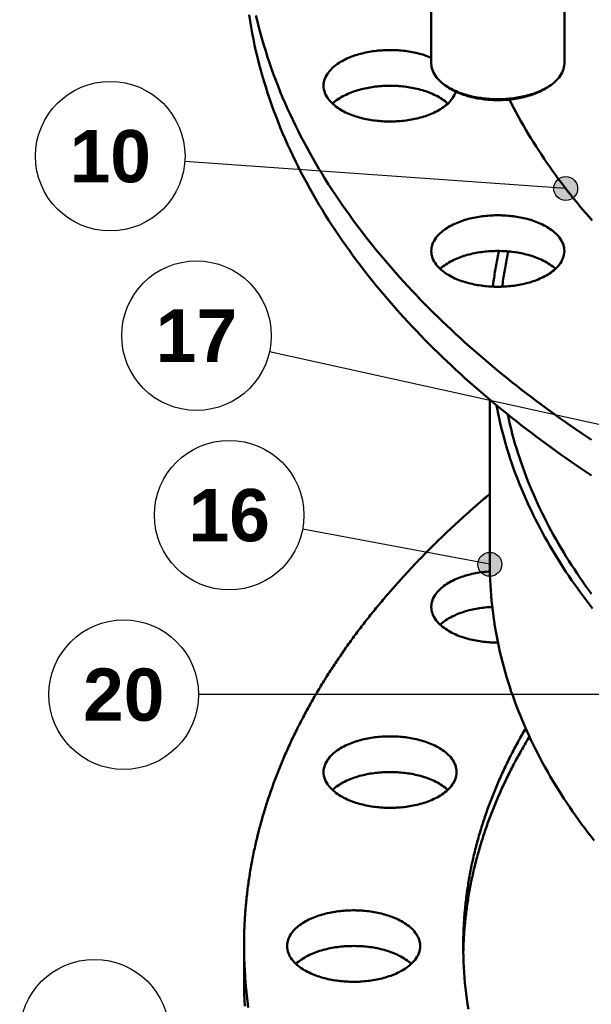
# Model space of a CAD drawing. Header units: millimetres. Extents: x 0 to 841, y 0 to 594.
# Tile 10 of 38: x 216 to 254, y 306 to 372. Entities that reach past the tile are written whole.
import ezdxf
from ezdxf.enums import TextEntityAlignment as Align

# ---------------------------------------------------------------- set-up
doc = ezdxf.new("R2010")
doc.units = ezdxf.units.MM
for name, color, linetype, lineweight in [('ACH', 7, 'CONTINUOUS', 13), ('COTA', 7, 'CONTINUOUS', 25), ('FINA', 7, 'CONTINUOUS', 25), ('TXT', 7, 'CONTINUOUS', 25), ('VIS', 7, 'CONTINUOUS', 50)]:
    doc.layers.add(name, color=color, linetype=linetype, lineweight=lineweight)
doc.styles.add('STDB', font='LiberationSans-Bold.ttf')

msp = doc.modelspace()

# ---------------------------------------------------------------- hatches: boundary and pattern name
at = {"layer": 'ACH'}
h = msp.add_hatch(color=7, dxfattribs=at)
h.dxf.hatch_style = 1
h.paths.add_polyline_path([(253.126, 360.508), (252.892, 361.074), (252.326, 361.308), (251.761, 361.074), (251.526, 360.508), (251.761, 359.942), (252.326, 359.708), (252.892, 359.942)])
h = msp.add_hatch(color=7, dxfattribs=at)
h.dxf.hatch_style = 1
h.paths.add_polyline_path([(248.053, 335.377), (247.819, 335.943), (247.253, 336.177), (246.687, 335.943), (246.453, 335.377), (246.687, 334.812), (247.253, 334.577), (247.819, 334.812)])

# ---------------------------------------------------------------- linework, layer by layer
at = {"layer": 'COTA'}
for p, q in [((252.326, 360.508), (226.86, 362.312)), ((304.571, 333.676), (232.52, 349.587)), ((247.253, 335.377), (234.741, 337.738)), ((335.5, 326.666), (227.773, 326.666))]:
    msp.add_line(p, q, dxfattribs=at)
for centre in [(252.326, 360.508), (247.253, 335.377)]:
    msp.add_circle(centre, 0.8, dxfattribs=at)
at = {"layer": 'FINA'}
for centre in [(221.872, 362.666), (227.638, 350.666), (229.828, 338.666), (222.773, 326.666), (220.818, 303.96)]:
    msp.add_circle(centre, 5, dxfattribs=at)
at = {"layer": 'VIS'}
for points in [[(243.338, 387.06), (243.338, 368.867)], [(252.236, 387.06), (252.236, 368.867)], [(231.156, 372.109), (231.219, 371.703), (231.288, 371.297), (231.363, 370.892), (231.443, 370.488), (231.528, 370.086), (231.618, 369.684), (231.714, 369.284), (231.814, 368.885), (231.92, 368.487), (232.03, 368.09), (232.146, 367.695), (232.267, 367.302), (232.392, 366.91), (232.522, 366.519), (232.657, 366.13), (232.797, 365.743), (232.941, 365.358), (233.09, 364.974), (233.243, 364.592), (233.401, 364.212), (233.563, 363.834), (233.729, 363.457), (233.9, 363.082), (234.075, 362.71), (234.254, 362.339), (234.437, 361.97), (234.623, 361.604), (234.814, 361.239), (235.009, 360.876), (235.207, 360.516), (235.41, 360.157), (235.615, 359.801), (235.825, 359.446), (236.038, 359.094), (236.254, 358.744), (236.474, 358.396), (236.697, 358.05), (236.924, 357.706), (237.153, 357.365), (237.386, 357.025), (237.622, 356.688), (237.861, 356.353), (238.103, 356.02), (238.348, 355.689), (238.596, 355.361), (238.847, 355.034), (239.1, 354.71), (239.356, 354.388), (239.615, 354.068), (239.877, 353.75), (240.141, 353.434), (240.407, 353.121), (240.677, 352.809), (240.948, 352.5), (241.222, 352.193), (241.498, 351.888), (241.777, 351.585), (242.058, 351.284), (242.341, 350.985), (242.626, 350.689), (242.914, 350.394), (243.203, 350.101), (243.495, 349.811), (243.789, 349.522), (244.084, 349.236), (244.382, 348.952), (244.681, 348.669), (244.983, 348.389), (245.286, 348.11), (245.591, 347.834), (245.898, 347.56), (246.206, 347.287), (246.516, 347.017), (246.828, 346.748), (247.142, 346.481), (247.457, 346.217), (247.774, 345.954), (248.092, 345.693), (248.412, 345.434), (248.733, 345.177), (249.056, 344.922), (249.381, 344.668), (249.706, 344.416), (250.033, 344.167), (250.362, 343.919), (250.692, 343.673), (251.023, 343.428), (251.356, 343.186), (251.689, 342.945), (252.024, 342.706), (252.361, 342.468), (252.698, 342.233), (253.037, 341.999), (253.377, 341.767), (253.718, 341.536), (254.06, 341.308)], [(231.618, 372.069), (231.714, 371.668), (231.814, 371.269), (231.92, 370.871), (232.03, 370.475), (232.146, 370.08), (232.267, 369.686), (232.392, 369.294), (232.522, 368.904), (232.657, 368.515), (232.797, 368.128), (232.941, 367.742), (233.09, 367.359), (233.243, 366.977), (233.401, 366.596), (233.563, 366.218), (233.729, 365.842), (233.9, 365.467), (234.075, 365.094), (234.254, 364.724), (234.437, 364.355), (234.623, 363.988), (234.814, 363.623), (235.009, 363.261), (235.207, 362.9), (235.41, 362.542), (235.615, 362.185), (235.825, 361.831), (236.038, 361.479), (236.254, 361.128), (236.474, 360.78), (236.697, 360.435), (236.924, 360.091), (237.153, 359.749), (237.386, 359.41), (237.622, 359.073), (237.861, 358.738), (238.103, 358.405), (238.348, 358.074), (238.596, 357.745), (238.847, 357.419), (239.1, 357.094), (239.356, 356.772), (239.615, 356.452), (239.877, 356.134), (240.141, 355.819), (240.407, 355.505), (240.677, 355.194), (240.948, 354.885), (241.222, 354.577), (241.498, 354.272), (241.777, 353.969), (242.058, 353.668), (242.341, 353.37), (242.626, 353.073), (242.914, 352.778), (243.203, 352.486), (243.495, 352.195), (243.789, 351.907), (244.084, 351.62), (244.382, 351.336), (244.681, 351.054), (244.983, 350.773), (245.286, 350.495), (245.591, 350.219), (245.898, 349.944), (246.206, 349.672), (246.516, 349.401), (246.828, 349.133), (247.142, 348.866), (247.457, 348.601), (247.774, 348.338), (248.092, 348.078), (248.412, 347.818), (248.733, 347.561), (249.056, 347.306), (249.381, 347.053), (249.706, 346.801), (250.033, 346.551), (250.362, 346.303), (250.692, 346.057), (251.023, 345.813), (251.356, 345.57), (251.689, 345.329), (252.024, 345.09), (252.361, 344.853), (252.698, 344.617), (253.037, 344.384), (253.377, 344.151), (253.718, 343.921), (254.06, 343.692)], [(236.137, 367.374), (236.143, 367.494), (236.16, 367.613), (236.187, 367.731), (236.225, 367.845), (236.272, 367.956), (236.327, 368.063), (236.389, 368.166), (236.458, 368.264), (236.533, 368.359), (236.613, 368.449), (236.698, 368.534), (236.786, 368.616), (236.878, 368.694), (236.973, 368.768), (237.071, 368.838), (237.171, 368.905), (237.274, 368.968), (237.378, 369.029), (237.484, 369.086), (237.591, 369.14), (237.7, 369.192), (237.81, 369.24), (237.921, 369.287), (238.034, 369.33), (238.147, 369.371), (238.261, 369.41), (238.376, 369.447), (238.491, 369.481), (238.607, 369.513), (238.724, 369.543), (238.841, 369.571), (238.958, 369.597), (239.076, 369.621), (239.195, 369.643), (239.314, 369.663), (239.433, 369.681), (239.552, 369.697), (239.672, 369.711), (239.791, 369.724), (239.911, 369.735), (240.031, 369.744), (240.152, 369.751), (240.272, 369.757), (240.392, 369.76), (240.513, 369.762), (240.633, 369.762), (240.753, 369.761), (240.874, 369.758), (240.994, 369.752), (241.114, 369.746), (241.235, 369.737), (241.355, 369.727), (241.474, 369.714), (241.594, 369.7), (241.713, 369.685), (241.832, 369.667), (241.951, 369.647), (242.07, 369.626), (242.188, 369.602), (242.306, 369.577), (242.423, 369.55), (242.54, 369.52), (242.656, 369.488), (242.771, 369.455), (242.886, 369.419), (243, 369.38), (243.114, 369.34), (243.226, 369.297), (243.338, 369.251)], [(243.338, 368.867), (243.344, 368.74), (243.363, 368.614), (243.393, 368.491), (243.435, 368.371), (243.486, 368.255), (243.547, 368.143), (243.616, 368.036), (243.691, 367.934), (243.773, 367.836), (243.86, 367.744), (243.952, 367.656), (244.048, 367.572), (244.147, 367.493), (244.25, 367.418), (244.355, 367.347)], [(251.218, 367.347), (251.324, 367.418), (251.426, 367.493), (251.526, 367.572), (251.622, 367.656), (251.713, 367.744), (251.8, 367.836), (251.882, 367.934), (251.958, 368.036), (252.026, 368.143), (252.087, 368.255), (252.139, 368.371), (252.18, 368.491), (252.211, 368.614), (252.229, 368.74), (252.236, 368.867)], [(243.732, 365.685), (243.625, 365.629), (243.515, 365.576), (243.405, 365.526), (243.293, 365.478), (243.18, 365.433), (243.066, 365.391), (242.951, 365.351), (242.836, 365.313), (242.72, 365.278), (242.603, 365.245), (242.485, 365.214), (242.367, 365.185), (242.249, 365.158), (242.13, 365.134), (242.011, 365.111), (241.891, 365.09), (241.771, 365.071), (241.651, 365.055), (241.53, 365.04), (241.409, 365.026), (241.288, 365.015), (241.167, 365.006), (241.046, 364.998), (240.925, 364.992), (240.803, 364.988), (240.682, 364.986), (240.56, 364.985), (240.439, 364.987), (240.317, 364.99), (240.196, 364.994), (240.075, 365.001), (239.953, 365.01), (239.832, 365.02), (239.712, 365.032), (239.591, 365.046), (239.47, 365.062), (239.35, 365.079), (239.23, 365.099), (239.111, 365.12), (238.992, 365.144), (238.873, 365.17), (238.755, 365.197), (238.637, 365.227), (238.519, 365.259), (238.403, 365.293), (238.287, 365.329), (238.172, 365.368), (238.057, 365.409), (237.944, 365.452), (237.832, 365.498), (237.72, 365.547), (237.61, 365.598), (237.502, 365.653), (237.394, 365.71), (237.289, 365.77), (237.186, 365.834), (237.084, 365.901), (236.985, 365.971), (236.889, 366.045), (236.796, 366.123), (236.706, 366.205), (236.62, 366.291), (236.539, 366.382), (236.463, 366.477), (236.393, 366.576), (236.33, 366.679), (236.274, 366.787), (236.226, 366.899), (236.188, 367.014), (236.16, 367.132), (236.143, 367.253), (236.137, 367.374)], [(236.731, 366.182), (236.822, 366.262), (236.916, 366.339), (237.012, 366.412), (237.112, 366.481), (237.214, 366.547), (237.318, 366.61), (237.423, 366.669), (237.531, 366.725), (237.639, 366.779), (237.75, 366.829), (237.861, 366.877), (237.973, 366.923), (238.087, 366.965), (238.201, 367.006), (238.316, 367.044), (238.432, 367.079), (238.549, 367.113), (238.666, 367.144), (238.784, 367.173), (238.902, 367.2), (239.02, 367.225), (239.139, 367.248), (239.259, 367.269), (239.379, 367.288), (239.499, 367.305), (239.619, 367.321), (239.739, 367.334), (239.86, 367.346), (239.981, 367.356), (240.102, 367.364), (240.223, 367.37), (240.344, 367.374), (240.465, 367.377), (240.586, 367.378), (240.708, 367.377), (240.829, 367.374), (240.95, 367.37), (241.071, 367.364), (241.192, 367.356), (241.313, 367.346), (241.434, 367.334), (241.554, 367.321), (241.674, 367.305), (241.794, 367.288), (241.914, 367.269), (242.033, 367.248), (242.152, 367.225), (242.271, 367.2), (242.389, 367.173), (242.507, 367.144), (242.624, 367.113), (242.741, 367.079), (242.857, 367.044), (242.972, 367.006), (243.086, 366.965), (243.199, 366.923), (243.312, 366.877), (243.423, 366.829), (243.533, 366.779), (243.642, 366.725), (243.75, 366.669), (243.855, 366.61), (243.959, 366.547), (244.061, 366.481), (244.16, 366.412), (244.257, 366.339), (244.351, 366.262), (244.442, 366.182)], [(244.976, 366.986), (244.935, 366.87), (244.885, 366.758), (244.826, 366.65), (244.76, 366.546), (244.687, 366.447), (244.608, 366.353), (244.525, 366.262), (244.436, 366.177), (244.344, 366.095), (244.249, 366.018), (244.15, 365.944), (244.049, 365.874), (243.946, 365.808), (243.84, 365.745), (243.732, 365.685)], [(244.355, 367.347), (244.458, 367.282), (244.564, 367.22), (244.671, 367.162), (244.78, 367.106), (244.89, 367.054), (245.002, 367.004), (245.114, 366.957), (245.228, 366.913), (245.343, 366.871), (245.459, 366.831), (245.575, 366.794), (245.692, 366.76), (245.81, 366.727), (245.928, 366.697), (246.047, 366.668), (246.166, 366.642), (246.286, 366.618), (246.406, 366.596), (246.526, 366.576), (246.647, 366.558), (246.768, 366.542), (246.89, 366.527), (247.011, 366.515), (247.133, 366.504), (247.255, 366.495), (247.377, 366.488), (247.499, 366.483), (247.621, 366.48), (247.743, 366.478), (247.865, 366.479), (247.987, 366.481), (248.109, 366.484), (248.231, 366.49), (248.353, 366.498), (248.475, 366.507), (248.596, 366.518), (248.718, 366.531), (248.839, 366.546), (248.96, 366.563), (249.081, 366.581), (249.201, 366.602), (249.321, 366.625), (249.441, 366.649), (249.56, 366.676), (249.679, 366.705), (249.797, 366.736), (249.914, 366.769), (250.031, 366.804), (250.147, 366.842), (250.263, 366.882), (250.377, 366.925), (250.491, 366.97), (250.603, 367.018), (250.714, 367.068), (250.824, 367.122), (250.933, 367.178)], [(244.516, 367.242), (244.355, 367.347)], [(244.438, 367.294), (244.451, 367.285), (244.464, 367.276), (244.477, 367.268), (244.49, 367.259), (244.503, 367.25), (244.516, 367.242)], [(244.516, 367.242), (244.619, 367.178), (244.723, 367.117), (244.829, 367.059), (244.937, 367.005), (245.046, 366.954), (245.157, 366.905), (245.268, 366.859), (245.381, 366.816), (245.495, 366.775), (245.609, 366.737), (245.724, 366.701), (245.84, 366.668), (245.957, 366.637), (246.074, 366.608), (246.192, 366.581), (246.31, 366.557), (246.429, 366.534), (246.547, 366.513), (246.667, 366.495), (246.786, 366.478), (246.906, 366.464), (247.026, 366.451), (247.146, 366.44), (247.267, 366.431), (247.387, 366.424), (247.508, 366.419), (247.628, 366.416), (247.749, 366.414), (247.87, 366.414), (247.991, 366.417), (248.111, 366.421), (248.232, 366.427), (248.352, 366.434), (248.472, 366.444), (248.593, 366.455), (248.713, 366.469), (248.832, 366.484), (248.952, 366.502), (249.071, 366.521), (249.19, 366.542), (249.308, 366.566), (249.426, 366.591), (249.544, 366.619), (249.661, 366.648), (249.777, 366.68), (249.893, 366.715), (250.008, 366.751), (250.122, 366.79), (250.235, 366.832), (250.347, 366.876), (250.459, 366.923), (250.569, 366.973), (250.677, 367.025), (250.785, 367.081)], [(250.785, 367.081), (250.831, 367.106), (250.877, 367.132), (250.922, 367.158), (250.968, 367.185), (251.013, 367.213), (251.057, 367.242)], [(250.933, 367.178), (250.981, 367.204), (251.029, 367.231), (251.077, 367.259), (251.125, 367.288), (251.172, 367.317), (251.218, 367.347)], [(251.057, 367.242), (251.218, 367.347)], [(251.057, 367.242), (251.07, 367.25), (251.083, 367.259), (251.096, 367.268), (251.109, 367.276), (251.122, 367.285), (251.135, 367.294)], [(248.562, 366.452), (248.71, 366.16), (248.862, 365.869), (249.016, 365.58), (249.173, 365.292), (249.332, 365.005), (249.495, 364.72), (249.66, 364.437), (249.827, 364.155), (249.997, 363.875), (250.17, 363.596), (250.346, 363.319), (250.523, 363.044), (250.704, 362.77), (250.886, 362.497), (251.071, 362.227), (251.258, 361.958), (251.448, 361.69), (251.64, 361.424), (251.834, 361.16), (252.03, 360.897), (252.228, 360.636), (252.428, 360.376), (252.631, 360.118), (252.835, 359.862), (253.041, 359.607), (253.25, 359.354), (253.46, 359.102), (253.672, 358.852), (253.886, 358.603), (254.101, 358.356)], [(248.562, 366.452), (248.71, 366.16), (248.862, 365.869), (249.016, 365.58), (249.173, 365.292), (249.332, 365.005), (249.495, 364.72), (249.66, 364.437), (249.827, 364.155), (249.997, 363.875), (250.17, 363.596), (250.346, 363.319), (250.523, 363.044), (250.704, 362.77), (250.886, 362.497), (251.071, 362.227), (251.258, 361.958), (251.448, 361.69), (251.64, 361.424), (251.834, 361.16), (252.03, 360.897), (252.228, 360.636), (252.428, 360.376), (252.631, 360.118), (252.835, 359.862), (253.041, 359.607), (253.25, 359.354), (253.46, 359.102), (253.672, 358.852), (253.886, 358.603), (254.101, 358.356)], [(243.338, 356.326), (243.343, 356.447), (243.36, 356.566), (243.388, 356.684), (243.425, 356.798), (243.472, 356.909), (243.528, 357.017), (243.591, 357.12), (243.66, 357.219), (243.735, 357.313), (243.816, 357.403), (243.9, 357.489), (243.989, 357.571), (244.082, 357.648), (244.177, 357.722), (244.275, 357.793), (244.376, 357.86), (244.478, 357.923), (244.583, 357.983), (244.689, 358.041), (244.797, 358.095), (244.906, 358.146), (245.016, 358.195), (245.128, 358.241), (245.241, 358.285), (245.354, 358.326), (245.468, 358.365), (245.584, 358.401), (245.699, 358.436), (245.816, 358.468), (245.933, 358.497), (246.05, 358.525), (246.168, 358.551), (246.286, 358.575), (246.405, 358.597), (246.524, 358.617), (246.644, 358.635), (246.763, 358.651), (246.883, 358.665), (247.003, 358.677), (247.123, 358.688), (247.244, 358.697), (247.364, 358.704), (247.485, 358.709), (247.606, 358.713), (247.726, 358.715), (247.847, 358.715), (247.968, 358.713), (248.088, 358.709), (248.209, 358.704), (248.33, 358.697), (248.45, 358.688), (248.57, 358.677), (248.69, 358.665), (248.81, 358.651), (248.93, 358.635), (249.049, 358.617), (249.168, 358.597), (249.287, 358.575), (249.405, 358.551), (249.523, 358.525), (249.641, 358.497), (249.758, 358.468), (249.874, 358.436), (249.99, 358.401), (250.105, 358.365), (250.219, 358.326), (250.333, 358.285), (250.445, 358.241), (250.557, 358.195), (250.667, 358.146), (250.777, 358.095), (250.884, 358.041), (250.991, 357.983), (251.095, 357.923), (251.198, 357.86), (251.298, 357.793), (251.396, 357.722), (251.492, 357.648), (251.584, 357.571), (251.673, 357.489), (251.758, 357.403), (251.838, 357.313), (251.913, 357.219), (251.983, 357.12), (252.046, 357.017), (252.101, 356.909), (252.148, 356.798), (252.186, 356.684), (252.213, 356.566), (252.23, 356.447), (252.236, 356.326)], [(250.933, 354.637), (250.825, 354.581), (250.715, 354.528), (250.605, 354.478), (250.493, 354.43), (250.38, 354.385), (250.266, 354.343), (250.152, 354.303), (250.036, 354.265), (249.92, 354.23), (249.803, 354.197), (249.686, 354.166), (249.568, 354.137), (249.449, 354.11), (249.33, 354.086), (249.211, 354.063), (249.091, 354.042), (248.971, 354.024), (248.851, 354.007), (248.73, 353.992), (248.609, 353.979), (248.488, 353.967), (248.367, 353.958), (248.246, 353.95), (248.125, 353.944), (248.003, 353.94), (247.882, 353.938), (247.76, 353.938), (247.639, 353.939), (247.518, 353.942), (247.396, 353.947), (247.275, 353.953), (247.154, 353.962), (247.033, 353.972), (246.912, 353.984), (246.791, 353.998), (246.671, 354.014), (246.55, 354.032), (246.431, 354.051), (246.311, 354.073), (246.192, 354.096), (246.073, 354.122), (245.955, 354.149), (245.837, 354.179), (245.72, 354.211), (245.603, 354.245), (245.487, 354.281), (245.372, 354.32), (245.258, 354.361), (245.144, 354.404), (245.032, 354.45), (244.921, 354.499), (244.811, 354.551), (244.702, 354.605), (244.595, 354.662), (244.489, 354.723), (244.386, 354.786), (244.284, 354.853), (244.185, 354.924), (244.089, 354.998), (243.996, 355.076), (243.906, 355.158), (243.821, 355.244), (243.74, 355.334), (243.664, 355.429), (243.593, 355.528), (243.53, 355.631), (243.474, 355.739), (243.427, 355.851), (243.388, 355.966), (243.36, 356.085), (243.343, 356.205), (243.338, 356.326)], [(243.932, 355.134), (244.022, 355.215), (244.116, 355.291), (244.213, 355.364), (244.312, 355.433), (244.414, 355.499), (244.518, 355.562), (244.623, 355.621), (244.731, 355.678), (244.84, 355.731), (244.95, 355.782), (245.061, 355.83), (245.174, 355.875), (245.287, 355.918), (245.401, 355.958), (245.517, 355.996), (245.632, 356.032), (245.749, 356.065), (245.866, 356.096), (245.984, 356.125), (246.102, 356.152), (246.221, 356.177), (246.34, 356.2), (246.459, 356.221), (246.579, 356.241), (246.699, 356.258), (246.819, 356.273), (246.94, 356.287), (247.06, 356.298), (247.181, 356.308), (247.302, 356.316), (247.423, 356.322), (247.544, 356.327), (247.665, 356.329), (247.787, 356.33), (247.908, 356.329), (248.029, 356.327), (248.15, 356.322), (248.271, 356.316), (248.392, 356.308), (248.513, 356.298), (248.634, 356.287), (248.754, 356.273), (248.875, 356.258), (248.995, 356.241), (249.114, 356.221), (249.234, 356.2), (249.353, 356.177), (249.471, 356.152), (249.59, 356.125), (249.707, 356.096), (249.824, 356.065), (249.941, 356.032), (250.057, 355.996), (250.172, 355.958), (250.286, 355.918), (250.4, 355.875), (250.512, 355.83), (250.624, 355.782), (250.734, 355.731), (250.843, 355.678), (250.95, 355.621), (251.056, 355.562), (251.159, 355.499), (251.261, 355.433), (251.361, 355.364), (251.457, 355.291), (251.551, 355.215), (251.642, 355.134)], [(247.868, 356.33), (247.842, 356.212), (247.817, 356.093), (247.792, 355.975), (247.768, 355.856), (247.744, 355.737), (247.721, 355.618), (247.699, 355.499), (247.676, 355.38), (247.655, 355.261), (247.634, 355.142), (247.613, 355.022), (247.594, 354.903), (247.574, 354.783), (247.555, 354.664), (247.537, 354.544), (247.52, 354.424), (247.502, 354.304), (247.486, 354.184), (247.47, 354.064), (247.454, 353.944)], [(248.494, 356.3), (248.467, 356.177), (248.441, 356.054), (248.415, 355.93), (248.39, 355.807), (248.365, 355.683), (248.341, 355.56), (248.318, 355.436), (248.295, 355.312), (248.273, 355.188), (248.251, 355.064), (248.23, 354.94), (248.21, 354.815), (248.19, 354.691), (248.171, 354.567), (248.152, 354.442), (248.134, 354.317), (248.117, 354.193), (248.1, 354.068), (248.084, 353.943)], [(252.236, 356.326), (252.23, 356.202), (252.212, 356.079), (252.183, 355.958), (252.143, 355.84), (252.093, 355.726), (252.035, 355.616), (251.969, 355.511), (251.896, 355.41), (251.817, 355.314), (251.732, 355.223), (251.644, 355.136), (251.551, 355.053), (251.454, 354.974), (251.355, 354.899), (251.253, 354.829), (251.148, 354.761), (251.041, 354.698), (250.933, 354.637)], [(247.253, 346.388), (247.253, 335.377)], [(247.692, 346.021), (247.756, 345.69), (247.825, 345.359), (247.897, 345.03), (247.974, 344.701), (248.054, 344.373), (248.139, 344.047), (248.228, 343.721), (248.321, 343.396), (248.417, 343.073), (248.518, 342.751), (248.622, 342.43), (248.73, 342.11), (248.842, 341.792), (248.958, 341.475), (249.077, 341.159), (249.2, 340.845), (249.327, 340.532), (249.457, 340.221), (249.591, 339.911), (249.728, 339.602), (249.868, 339.295), (250.012, 338.99), (250.158, 338.686), (250.309, 338.384), (250.462, 338.083), (250.618, 337.784), (250.778, 337.487), (250.94, 337.191), (251.106, 336.897), (251.274, 336.605), (251.445, 336.314), (251.62, 336.025), (251.796, 335.737), (251.976, 335.451), (252.158, 335.167), (252.343, 334.885), (252.531, 334.605), (252.721, 334.326), (252.913, 334.048), (253.108, 333.773), (253.306, 333.499), (253.506, 333.227), (253.708, 332.957), (253.912, 332.688), (254.119, 332.422)], [(248.447, 345.406), (248.518, 345.08), (248.594, 344.755), (248.674, 344.431), (248.757, 344.108), (248.845, 343.785), (248.936, 343.465), (249.032, 343.145), (249.131, 342.826), (249.234, 342.509), (249.341, 342.192), (249.451, 341.877), (249.566, 341.564), (249.683, 341.252), (249.805, 340.941), (249.93, 340.631), (250.058, 340.323), (250.19, 340.016), (250.325, 339.711), (250.463, 339.407), (250.605, 339.105), (250.75, 338.805), (250.898, 338.506), (251.049, 338.208), (251.204, 337.912), (251.361, 337.618), (251.521, 337.325), (251.685, 337.034), (251.851, 336.745), (252.02, 336.457), (252.192, 336.171), (252.366, 335.886), (252.543, 335.603), (252.723, 335.322), (252.906, 335.043), (253.091, 334.765), (253.278, 334.489), (253.468, 334.214), (253.661, 333.942), (253.855, 333.671), (254.053, 333.401)], [(248.447, 345.406), (248.45, 345.39), (248.454, 345.374), (248.457, 345.358), (248.461, 345.342), (248.464, 345.326), (248.468, 345.309)], [(248.56, 345.315), (248.468, 345.309)], [(247.253, 340.087), (247.161, 340.009), (247.069, 339.932), (246.978, 339.854), (246.886, 339.776), (246.795, 339.698), (246.704, 339.62), (246.613, 339.542), (246.522, 339.463), (246.432, 339.384), (246.341, 339.305), (246.251, 339.226), (246.16, 339.147), (246.07, 339.068), (245.98, 338.988), (245.891, 338.909), (245.801, 338.829), (245.711, 338.749), (245.622, 338.668), (245.533, 338.588), (245.444, 338.508), (245.355, 338.427), (245.266, 338.346), (245.177, 338.265), (245.089, 338.184), (245.001, 338.102), (244.913, 338.021), (244.825, 337.939), (244.737, 337.857), (244.649, 337.775), (244.562, 337.693), (244.474, 337.61), (244.387, 337.528), (244.3, 337.445), (244.213, 337.362), (244.126, 337.279), (244.04, 337.196), (243.954, 337.112), (243.867, 337.029), (243.781, 336.945), (243.696, 336.861), (243.61, 336.777), (243.524, 336.693), (243.439, 336.608), (243.354, 336.524), (243.269, 336.439), (243.184, 336.354), (243.099, 336.269), (243.015, 336.183), (242.931, 336.098), (242.847, 336.012), (242.763, 335.926), (242.679, 335.84), (242.595, 335.754), (242.512, 335.667), (242.429, 335.581), (242.346, 335.494), (242.263, 335.407), (242.18, 335.32), (242.098, 335.233), (242.015, 335.145), (241.933, 335.058), (241.851, 334.97), (241.77, 334.882), (241.688, 334.794), (241.607, 334.705), (241.526, 334.617), (241.445, 334.528), (241.364, 334.439), (241.284, 334.35), (241.203, 334.261), (241.123, 334.171), (241.043, 334.082), (240.964, 333.992), (240.884, 333.902), (240.805, 333.812), (240.726, 333.721), (240.647, 333.631), (240.568, 333.54), (240.49, 333.449), (240.411, 333.358), (240.333, 333.267), (240.255, 333.176), (240.178, 333.084), (240.1, 332.992), (240.023, 332.9), (239.946, 332.808), (239.869, 332.716), (239.793, 332.623), (239.717, 332.53), (239.64, 332.438), (239.565, 332.345), (239.489, 332.251), (239.413, 332.158), (239.338, 332.064), (239.263, 331.97), (239.189, 331.876), (239.114, 331.782), (239.04, 331.688), (238.966, 331.593), (238.892, 331.499), (238.818, 331.404), (238.745, 331.309), (238.672, 331.213), (238.599, 331.118), (238.526, 331.022), (238.454, 330.927), (238.382, 330.831), (238.31, 330.734), (238.238, 330.638), (238.167, 330.541), (238.096, 330.445), (238.025, 330.348), (237.954, 330.251), (237.884, 330.153), (237.814, 330.056), (237.744, 329.958), (237.674, 329.86), (237.605, 329.762), (237.536, 329.664), (237.467, 329.566), (237.399, 329.467), (237.33, 329.368), (237.262, 329.269), (237.194, 329.17), (237.127, 329.071), (237.06, 328.971), (236.993, 328.872), (236.926, 328.772), (236.86, 328.672), (236.794, 328.572), (236.728, 328.471), (236.662, 328.371), (236.597, 328.27), (236.532, 328.169), (236.467, 328.068), (236.403, 327.966), (236.338, 327.865), (236.275, 327.763), (236.211, 327.661), (236.148, 327.559), (236.085, 327.457), (236.022, 327.355), (235.96, 327.252), (235.898, 327.149), (235.836, 327.046), (235.774, 326.943), (235.713, 326.84), (235.652, 326.737), (235.591, 326.633), (235.531, 326.529), (235.471, 326.425), (235.412, 326.321), (235.352, 326.216), (235.293, 326.112), (235.234, 326.007), (235.176, 325.902), (235.118, 325.797), (235.06, 325.692), (235.003, 325.586), (234.945, 325.481), (234.889, 325.375), (234.832, 325.269), (234.776, 325.163), (234.72, 325.057), (234.665, 324.95), (234.609, 324.844), (234.555, 324.737), (234.5, 324.63), (234.446, 324.523), (234.392, 324.415), (234.339, 324.308), (234.285, 324.2), (234.233, 324.092), (234.18, 323.984), (234.128, 323.876), (234.076, 323.768), (234.025, 323.659), (233.974, 323.55), (233.923, 323.442), (233.873, 323.333), (233.823, 323.223), (233.773, 323.114), (233.724, 323.005), (233.675, 322.895), (233.626, 322.785), (233.578, 322.675), (233.53, 322.565), (233.483, 322.455), (233.435, 322.344), (233.389, 322.234), (233.342, 322.123), (233.296, 322.012), (233.251, 321.901), (233.206, 321.79), (233.161, 321.678), (233.116, 321.567), (233.072, 321.455), (233.028, 321.343), (232.985, 321.231), (232.942, 321.119), (232.9, 321.007), (232.857, 320.894), (232.816, 320.782), (232.774, 320.669), (232.733, 320.556), (232.693, 320.443), (232.652, 320.33), (232.613, 320.217), (232.573, 320.103), (232.534, 319.99), (232.496, 319.876), (232.457, 319.762), (232.42, 319.648), (232.382, 319.534), (232.345, 319.42), (232.309, 319.306), (232.272, 319.191), (232.237, 319.076), (232.201, 318.962), (232.166, 318.847), (232.132, 318.732), (232.098, 318.617), (232.064, 318.501), (232.031, 318.386), (231.998, 318.27), (231.966, 318.155), (231.934, 318.039), (231.902, 317.923), (231.871, 317.807), (231.84, 317.691), (231.81, 317.575), (231.78, 317.459), (231.751, 317.342), (231.722, 317.226), (231.694, 317.109), (231.666, 316.992), (231.638, 316.875), (231.611, 316.758), (231.584, 316.641), (231.558, 316.524), (231.532, 316.407), (231.506, 316.29), (231.481, 316.172), (231.457, 316.055), (231.433, 315.937), (231.409, 315.819), (231.386, 315.701), (231.363, 315.584), (231.341, 315.466), (231.319, 315.347), (231.298, 315.229), (231.277, 315.111), (231.256, 314.993), (231.236, 314.874), (231.217, 314.756), (231.198, 314.637), (231.179, 314.519), (231.161, 314.4), (231.143, 314.281), (231.126, 314.162), (231.109, 314.043), (231.093, 313.925), (231.077, 313.805), (231.061, 313.686), (231.047, 313.567), (231.032, 313.448), (231.018, 313.329), (231.005, 313.209), (230.991, 313.09), (230.979, 312.971), (230.967, 312.851), (230.955, 312.732), (230.944, 312.612), (230.933, 312.493), (230.923, 312.373), (230.913, 312.253), (230.904, 312.133), (230.895, 312.014), (230.887, 311.894), (230.879, 311.774), (230.872, 311.654), (230.865, 311.534), (230.858, 311.414), (230.852, 311.295), (230.847, 311.175), (230.842, 311.055), (230.837, 310.935), (230.833, 310.815), (230.83, 310.695), (230.826, 310.575), (230.824, 310.455), (230.822, 310.334), (230.82, 310.214), (230.819, 310.094), (230.818, 309.974), (230.818, 309.854)], [(247.253, 335.377), (247.255, 335.03), (247.262, 334.683), (247.274, 334.337), (247.291, 333.99), (247.312, 333.644), (247.338, 333.298), (247.369, 332.952), (247.404, 332.607), (247.444, 332.262), (247.488, 331.918), (247.538, 331.575), (247.591, 331.232), (247.65, 330.89), (247.712, 330.548), (247.78, 330.208), (247.851, 329.869), (247.928, 329.53), (248.008, 329.193), (248.093, 328.856), (248.182, 328.521), (248.275, 328.186), (248.373, 327.853), (248.474, 327.522), (248.58, 327.191), (248.69, 326.862), (248.804, 326.534), (248.921, 326.208), (249.043, 325.883), (249.168, 325.559), (249.298, 325.237), (249.43, 324.917), (249.567, 324.598), (249.707, 324.281), (249.851, 323.965), (249.999, 323.651), (250.149, 323.338), (250.304, 323.027), (250.461, 322.718), (250.622, 322.411), (250.786, 322.105), (250.953, 321.801), (251.124, 321.499), (251.297, 321.198), (251.474, 320.9), (251.653, 320.603), (251.836, 320.307), (252.021, 320.014), (252.209, 319.722), (252.4, 319.433), (252.594, 319.145), (252.79, 318.859), (252.989, 318.574), (253.19, 318.292), (253.394, 318.011), (253.601, 317.732), (253.81, 317.455), (254.021, 317.18), (254.235, 316.907)], [(243.338, 332.533), (243.343, 332.654), (243.36, 332.774), (243.388, 332.891), (243.426, 333.006), (243.473, 333.118), (243.529, 333.225), (243.592, 333.329), (243.661, 333.427), (243.737, 333.522), (243.818, 333.612), (243.903, 333.698), (243.992, 333.78), (244.085, 333.858), (244.181, 333.932), (244.279, 334.002), (244.38, 334.069), (244.483, 334.133), (244.588, 334.193), (244.695, 334.25), (244.803, 334.305), (244.912, 334.356), (245.023, 334.405), (245.135, 334.451), (245.248, 334.494), (245.362, 334.536), (245.477, 334.574), (245.592, 334.611), (245.708, 334.645), (245.825, 334.677), (245.942, 334.707), (246.06, 334.734), (246.178, 334.76), (246.297, 334.784), (246.416, 334.805), (246.536, 334.825), (246.655, 334.843), (246.775, 334.859), (246.896, 334.873), (247.016, 334.885), (247.137, 334.896), (247.257, 334.905)], [(247.793, 330.144), (247.671, 330.145), (247.548, 330.148), (247.426, 330.152), (247.304, 330.158), (247.182, 330.166), (247.061, 330.176), (246.939, 330.188), (246.817, 330.202), (246.696, 330.217), (246.575, 330.234), (246.455, 330.254), (246.334, 330.275), (246.214, 330.298), (246.095, 330.324), (245.976, 330.351), (245.857, 330.381), (245.739, 330.412), (245.622, 330.446), (245.505, 330.482), (245.389, 330.521), (245.274, 330.562), (245.16, 330.605), (245.046, 330.651), (244.934, 330.7), (244.823, 330.751), (244.714, 330.805), (244.606, 330.863), (244.5, 330.923), (244.395, 330.987), (244.293, 331.054), (244.194, 331.124), (244.097, 331.199), (244.003, 331.277), (243.912, 331.359), (243.826, 331.445), (243.744, 331.536), (243.667, 331.631), (243.596, 331.73), (243.532, 331.834), (243.476, 331.943), (243.428, 332.055), (243.389, 332.171), (243.361, 332.29), (243.343, 332.411), (243.338, 332.533)], [(243.932, 331.341), (244.022, 331.421), (244.115, 331.498), (244.212, 331.57), (244.311, 331.639), (244.413, 331.705), (244.516, 331.768), (244.621, 331.827), (244.728, 331.883), (244.837, 331.937), (244.947, 331.987), (245.058, 332.035), (245.17, 332.08), (245.283, 332.123), (245.397, 332.163), (245.512, 332.201), (245.627, 332.237), (245.743, 332.27), (245.86, 332.301), (245.978, 332.331), (246.095, 332.358), (246.214, 332.383), (246.332, 332.406), (246.451, 332.427), (246.571, 332.446), (246.69, 332.463), (246.81, 332.479), (246.93, 332.492), (247.051, 332.504), (247.171, 332.514), (247.292, 332.522), (247.413, 332.529)], [(249.651, 324.407), (249.59, 324.303), (249.529, 324.199), (249.469, 324.094), (249.409, 323.99), (249.35, 323.885), (249.29, 323.779), (249.232, 323.674), (249.173, 323.568), (249.115, 323.463), (249.057, 323.357), (249, 323.251), (248.943, 323.144), (248.887, 323.038), (248.831, 322.931), (248.775, 322.824), (248.719, 322.717), (248.664, 322.609), (248.61, 322.502), (248.556, 322.394), (248.502, 322.286), (248.449, 322.178), (248.396, 322.069), (248.343, 321.961), (248.291, 321.852), (248.239, 321.743), (248.188, 321.634), (248.137, 321.524), (248.086, 321.415), (248.036, 321.305), (247.986, 321.195), (247.937, 321.085), (247.888, 320.974), (247.84, 320.864), (247.792, 320.753), (247.744, 320.642), (247.697, 320.531), (247.651, 320.42), (247.604, 320.309), (247.559, 320.197), (247.513, 320.085), (247.468, 319.973), (247.424, 319.861), (247.38, 319.749), (247.336, 319.636), (247.293, 319.523), (247.25, 319.411), (247.208, 319.298), (247.166, 319.184), (247.125, 319.071), (247.084, 318.957), (247.044, 318.844), (247.004, 318.73), (246.965, 318.616), (246.926, 318.502), (246.887, 318.387), (246.849, 318.273), (246.812, 318.158), (246.775, 318.043), (246.738, 317.928), (246.702, 317.813), (246.667, 317.698), (246.631, 317.582), (246.597, 317.467), (246.563, 317.351), (246.529, 317.235), (246.496, 317.119), (246.463, 317.003), (246.431, 316.887), (246.4, 316.77), (246.369, 316.654), (246.338, 316.537), (246.308, 316.42), (246.278, 316.303), (246.249, 316.186), (246.221, 316.069), (246.192, 315.951), (246.165, 315.834), (246.138, 315.716), (246.111, 315.599), (246.085, 315.481), (246.06, 315.363), (246.035, 315.245), (246.011, 315.127), (245.987, 315.008), (245.963, 314.89), (245.94, 314.772), (245.918, 314.653), (245.896, 314.534), (245.875, 314.416), (245.854, 314.297), (245.834, 314.178), (245.815, 314.059), (245.795, 313.94), (245.777, 313.82), (245.759, 313.701), (245.741, 313.582), (245.724, 313.462), (245.708, 313.343), (245.692, 313.223), (245.677, 313.103), (245.662, 312.984), (245.648, 312.864), (245.634, 312.744), (245.621, 312.624), (245.609, 312.504), (245.597, 312.384), (245.585, 312.264), (245.574, 312.144), (245.564, 312.023), (245.554, 311.903), (245.545, 311.783), (245.536, 311.663), (245.528, 311.542), (245.521, 311.422), (245.514, 311.301), (245.507, 311.181), (245.501, 311.06), (245.496, 310.94), (245.491, 310.819), (245.487, 310.699), (245.483, 310.578), (245.48, 310.457), (245.478, 310.337), (245.476, 310.216), (245.474, 310.095), (245.474, 309.975), (245.473, 309.854)], [(236.137, 321.485), (236.143, 321.606), (236.16, 321.725), (236.188, 321.843), (236.225, 321.957), (236.272, 322.068), (236.327, 322.176), (236.39, 322.279), (236.46, 322.378), (236.535, 322.472), (236.615, 322.562), (236.7, 322.648), (236.789, 322.73), (236.881, 322.807), (236.977, 322.881), (237.075, 322.952), (237.175, 323.019), (237.278, 323.082), (237.383, 323.142), (237.489, 323.2), (237.597, 323.254), (237.706, 323.305), (237.816, 323.354), (237.928, 323.4), (238.04, 323.444), (238.154, 323.485), (238.268, 323.524), (238.383, 323.56), (238.499, 323.595), (238.615, 323.627), (238.732, 323.656), (238.85, 323.684), (238.968, 323.71), (239.086, 323.734), (239.205, 323.756), (239.324, 323.776), (239.443, 323.794), (239.563, 323.81), (239.683, 323.824), (239.803, 323.836), (239.923, 323.847), (240.044, 323.856), (240.164, 323.863), (240.285, 323.868), (240.405, 323.872), (240.526, 323.874), (240.647, 323.874), (240.768, 323.872), (240.888, 323.868), (241.009, 323.863), (241.129, 323.856), (241.25, 323.847), (241.37, 323.836), (241.49, 323.824), (241.61, 323.81), (241.73, 323.794), (241.849, 323.776), (241.968, 323.756), (242.087, 323.734), (242.205, 323.71), (242.323, 323.684), (242.44, 323.656), (242.557, 323.627), (242.674, 323.595), (242.79, 323.56), (242.905, 323.524), (243.019, 323.485), (243.133, 323.444), (243.245, 323.4), (243.357, 323.354), (243.467, 323.305), (243.576, 323.254), (243.684, 323.2), (243.79, 323.142), (243.895, 323.082), (243.998, 323.019), (244.098, 322.952), (244.196, 322.881), (244.292, 322.807), (244.384, 322.73), (244.473, 322.648), (244.558, 322.562), (244.638, 322.472), (244.713, 322.378), (244.783, 322.279), (244.845, 322.176), (244.901, 322.068), (244.948, 321.957), (244.985, 321.843), (245.013, 321.725), (245.03, 321.606), (245.035, 321.485)], [(249.902, 323.856), (249.839, 323.753), (249.777, 323.649), (249.716, 323.545), (249.654, 323.441), (249.593, 323.337), (249.533, 323.233), (249.472, 323.128), (249.412, 323.024), (249.353, 322.919), (249.294, 322.814), (249.235, 322.708), (249.176, 322.603), (249.118, 322.497), (249.06, 322.391), (249.003, 322.285), (248.946, 322.178), (248.89, 322.072), (248.833, 321.965), (248.778, 321.858), (248.722, 321.751), (248.667, 321.643), (248.613, 321.536), (248.558, 321.428), (248.505, 321.32), (248.451, 321.211), (248.398, 321.103), (248.346, 320.994), (248.293, 320.886), (248.242, 320.777), (248.19, 320.667), (248.139, 320.558), (248.089, 320.448), (248.038, 320.339), (247.989, 320.229), (247.939, 320.119), (247.891, 320.008), (247.842, 319.898), (247.794, 319.787), (247.747, 319.676), (247.699, 319.565), (247.653, 319.454), (247.606, 319.342), (247.561, 319.231), (247.515, 319.119), (247.47, 319.007), (247.426, 318.895), (247.382, 318.782), (247.338, 318.67), (247.295, 318.557), (247.252, 318.444), (247.21, 318.331), (247.168, 318.218), (247.127, 318.104), (247.086, 317.991), (247.046, 317.877), (247.006, 317.763), (246.966, 317.649), (246.927, 317.535), (246.889, 317.421), (246.851, 317.306), (246.813, 317.191), (246.776, 317.076), (246.74, 316.961), (246.704, 316.846), (246.668, 316.731), (246.633, 316.616), (246.598, 316.5), (246.564, 316.384), (246.53, 316.268), (246.497, 316.152), (246.465, 316.036), (246.433, 315.92), (246.401, 315.803), (246.37, 315.687), (246.339, 315.57), (246.309, 315.453), (246.279, 315.336), (246.25, 315.219), (246.222, 315.102), (246.194, 314.984), (246.166, 314.867), (246.139, 314.749), (246.112, 314.631), (246.086, 314.514), (246.061, 314.396), (246.036, 314.278), (246.011, 314.159), (245.987, 314.041), (245.964, 313.923), (245.941, 313.804), (245.919, 313.686), (245.897, 313.567), (245.876, 313.448), (245.855, 313.329), (245.835, 313.21), (245.815, 313.091), (245.796, 312.972), (245.778, 312.853), (245.759, 312.733), (245.742, 312.614), (245.725, 312.495), (245.709, 312.375), (245.693, 312.255), (245.677, 312.136), (245.663, 312.016), (245.648, 311.896), (245.635, 311.776), (245.622, 311.656), (245.609, 311.536), (245.597, 311.416), (245.586, 311.296), (245.575, 311.176), (245.564, 311.055), (245.555, 310.935), (245.545, 310.815), (245.537, 310.695), (245.528, 310.574), (245.521, 310.454), (245.514, 310.333), (245.507, 310.213), (245.501, 310.092), (245.496, 309.972), (245.491, 309.851), (245.487, 309.73), (245.483, 309.61), (245.48, 309.489), (245.478, 309.368)], [(243.732, 319.796), (243.625, 319.74), (243.515, 319.687), (243.405, 319.637), (243.293, 319.589), (243.18, 319.544), (243.066, 319.502), (242.951, 319.462), (242.836, 319.424), (242.72, 319.389), (242.603, 319.356), (242.485, 319.325), (242.367, 319.296), (242.249, 319.269), (242.13, 319.245), (242.011, 319.222), (241.891, 319.201), (241.771, 319.183), (241.651, 319.166), (241.53, 319.151), (241.409, 319.138), (241.288, 319.126), (241.167, 319.117), (241.046, 319.109), (240.925, 319.103), (240.803, 319.099), (240.682, 319.097), (240.56, 319.097), (240.439, 319.098), (240.317, 319.101), (240.196, 319.106), (240.075, 319.112), (239.953, 319.121), (239.832, 319.131), (239.712, 319.143), (239.591, 319.157), (239.47, 319.173), (239.35, 319.191), (239.23, 319.21), (239.111, 319.232), (238.992, 319.255), (238.873, 319.281), (238.755, 319.308), (238.637, 319.338), (238.519, 319.37), (238.403, 319.404), (238.287, 319.44), (238.172, 319.479), (238.057, 319.52), (237.944, 319.563), (237.832, 319.609), (237.72, 319.658), (237.61, 319.71), (237.502, 319.764), (237.394, 319.821), (237.289, 319.882), (237.186, 319.945), (237.084, 320.012), (236.985, 320.083), (236.889, 320.157), (236.796, 320.235), (236.706, 320.317), (236.62, 320.403), (236.539, 320.493), (236.463, 320.588), (236.393, 320.687), (236.33, 320.791), (236.274, 320.898), (236.226, 321.01), (236.188, 321.125), (236.16, 321.244), (236.143, 321.364), (236.137, 321.485)], [(236.731, 320.293), (236.822, 320.374), (236.916, 320.45), (237.012, 320.523), (237.112, 320.593), (237.214, 320.658), (237.318, 320.721), (237.423, 320.78), (237.531, 320.837), (237.639, 320.89), (237.75, 320.941), (237.861, 320.989), (237.973, 321.034), (238.087, 321.077), (238.201, 321.117), (238.316, 321.155), (238.432, 321.191), (238.549, 321.224), (238.666, 321.255), (238.784, 321.284), (238.902, 321.311), (239.02, 321.336), (239.139, 321.359), (239.259, 321.38), (239.379, 321.4), (239.499, 321.417), (239.619, 321.432), (239.739, 321.446), (239.86, 321.457), (239.981, 321.467), (240.102, 321.475), (240.223, 321.481), (240.344, 321.486), (240.465, 321.488), (240.586, 321.489), (240.708, 321.488), (240.829, 321.486), (240.95, 321.481), (241.071, 321.475), (241.192, 321.467), (241.313, 321.457), (241.434, 321.446), (241.554, 321.432), (241.674, 321.417), (241.794, 321.4), (241.914, 321.38), (242.033, 321.359), (242.152, 321.336), (242.271, 321.311), (242.389, 321.284), (242.507, 321.255), (242.624, 321.224), (242.741, 321.191), (242.857, 321.155), (242.972, 321.117), (243.086, 321.077), (243.199, 321.034), (243.312, 320.989), (243.423, 320.941), (243.533, 320.89), (243.642, 320.837), (243.75, 320.78), (243.855, 320.721), (243.959, 320.658), (244.061, 320.593), (244.16, 320.523), (244.257, 320.45), (244.351, 320.374), (244.442, 320.293)], [(245.035, 321.485), (245.029, 321.361), (245.012, 321.238), (244.982, 321.117), (244.942, 320.999), (244.893, 320.885), (244.834, 320.775), (244.768, 320.67), (244.695, 320.569), (244.616, 320.473), (244.532, 320.382), (244.443, 320.295), (244.351, 320.212), (244.254, 320.133), (244.155, 320.058), (244.052, 319.988), (243.948, 319.92), (243.841, 319.857), (243.732, 319.796)], [(233.697, 309.854), (233.702, 309.975), (233.719, 310.094), (233.747, 310.212), (233.784, 310.326), (233.831, 310.438), (233.887, 310.545), (233.949, 310.648), (234.019, 310.747), (234.094, 310.841), (234.174, 310.931), (234.259, 311.017), (234.348, 311.099), (234.44, 311.176), (234.536, 311.25), (234.634, 311.321), (234.734, 311.388), (234.837, 311.451), (234.942, 311.511), (235.048, 311.569), (235.156, 311.623), (235.265, 311.674), (235.375, 311.723), (235.487, 311.769), (235.599, 311.813), (235.713, 311.854), (235.827, 311.893), (235.942, 311.929), (236.058, 311.964), (236.175, 311.996), (236.292, 312.025), (236.409, 312.053), (236.527, 312.079), (236.645, 312.103), (236.764, 312.125), (236.883, 312.145), (237.002, 312.163), (237.122, 312.179), (237.242, 312.193), (237.362, 312.205), (237.482, 312.216), (237.603, 312.225), (237.723, 312.232), (237.844, 312.237), (237.964, 312.241), (238.085, 312.243), (238.206, 312.243), (238.327, 312.241), (238.447, 312.237), (238.568, 312.232), (238.688, 312.225), (238.809, 312.216), (238.929, 312.205), (239.049, 312.193), (239.169, 312.179), (239.289, 312.163), (239.408, 312.145), (239.527, 312.125), (239.646, 312.103), (239.764, 312.079), (239.882, 312.053), (240, 312.025), (240.117, 311.996), (240.233, 311.964), (240.349, 311.929), (240.464, 311.893), (240.578, 311.854), (240.692, 311.813), (240.804, 311.769), (240.916, 311.723), (241.026, 311.674), (241.135, 311.623), (241.243, 311.569), (241.349, 311.511), (241.454, 311.451), (241.557, 311.388), (241.657, 311.321), (241.755, 311.25), (241.851, 311.176), (241.943, 311.099), (242.032, 311.017), (242.117, 310.931), (242.197, 310.841), (242.272, 310.747), (242.342, 310.648), (242.405, 310.545), (242.46, 310.438), (242.507, 310.326), (242.544, 310.212), (242.572, 310.094), (242.589, 309.975), (242.595, 309.854)], [(230.818, 309.854), (230.821, 309.443), (230.829, 309.031), (230.843, 308.62), (230.863, 308.209), (230.888, 307.798), (230.919, 307.387), (230.955, 306.977), (230.997, 306.568), (231.044, 306.159), (231.097, 305.751)], [(230.818, 309.854), (230.818, 307.47)], [(241.291, 308.165), (241.184, 308.109), (241.074, 308.056), (240.964, 308.006), (240.852, 307.958), (240.739, 307.913), (240.625, 307.871), (240.511, 307.831), (240.395, 307.793), (240.279, 307.758), (240.162, 307.725), (240.044, 307.694), (239.926, 307.665), (239.808, 307.639), (239.689, 307.614), (239.57, 307.591), (239.45, 307.57), (239.33, 307.552), (239.21, 307.535), (239.089, 307.52), (238.968, 307.507), (238.847, 307.495), (238.726, 307.486), (238.605, 307.478), (238.484, 307.472), (238.362, 307.468), (238.241, 307.466), (238.119, 307.466), (237.998, 307.467), (237.876, 307.47), (237.755, 307.475), (237.634, 307.481), (237.513, 307.49), (237.392, 307.5), (237.271, 307.512), (237.15, 307.526), (237.03, 307.542), (236.909, 307.56), (236.789, 307.579), (236.67, 307.601), (236.551, 307.624), (236.432, 307.65), (236.314, 307.677), (236.196, 307.707), (236.079, 307.739), (235.962, 307.773), (235.846, 307.809), (235.731, 307.848), (235.617, 307.889), (235.503, 307.932), (235.391, 307.979), (235.279, 308.027), (235.169, 308.079), (235.061, 308.133), (234.954, 308.19), (234.848, 308.251), (234.745, 308.314), (234.643, 308.381), (234.544, 308.452), (234.448, 308.526), (234.355, 308.604), (234.265, 308.686), (234.18, 308.772), (234.098, 308.862), (234.022, 308.957), (233.952, 309.056), (233.889, 309.16), (233.833, 309.267), (233.785, 309.379), (233.747, 309.494), (233.719, 309.613), (233.702, 309.733), (233.697, 309.854)], [(234.29, 308.662), (234.381, 308.743), (234.475, 308.819), (234.572, 308.892), (234.671, 308.962), (234.773, 309.027), (234.877, 309.09), (234.982, 309.149), (235.09, 309.206), (235.199, 309.259), (235.309, 309.31), (235.42, 309.358), (235.533, 309.403), (235.646, 309.446), (235.76, 309.486), (235.875, 309.524), (235.991, 309.56), (236.108, 309.593), (236.225, 309.624), (236.343, 309.653), (236.461, 309.68), (236.58, 309.705), (236.699, 309.728), (236.818, 309.749), (236.938, 309.769), (237.058, 309.786), (237.178, 309.801), (237.298, 309.815), (237.419, 309.826), (237.54, 309.836), (237.661, 309.844), (237.782, 309.85), (237.903, 309.855), (238.024, 309.857), (238.146, 309.858), (238.267, 309.857), (238.388, 309.855), (238.509, 309.85), (238.63, 309.844), (238.751, 309.836), (238.872, 309.826), (238.993, 309.815), (239.113, 309.801), (239.233, 309.786), (239.353, 309.769), (239.473, 309.749), (239.593, 309.728), (239.712, 309.705), (239.83, 309.68), (239.948, 309.653), (240.066, 309.624), (240.183, 309.593), (240.3, 309.56), (240.416, 309.524), (240.531, 309.486), (240.645, 309.446), (240.759, 309.403), (240.871, 309.358), (240.982, 309.31), (241.093, 309.259), (241.201, 309.206), (241.309, 309.149), (241.414, 309.09), (241.518, 309.027), (241.62, 308.962), (241.72, 308.892), (241.816, 308.819), (241.91, 308.743), (242.001, 308.662)], [(242.595, 309.854), (242.589, 309.73), (242.571, 309.607), (242.541, 309.486), (242.502, 309.368), (242.452, 309.254), (242.394, 309.144), (242.327, 309.039), (242.255, 308.938), (242.176, 308.842), (242.091, 308.751), (242.003, 308.664), (241.91, 308.581), (241.813, 308.502), (241.714, 308.427), (241.612, 308.357), (241.507, 308.289), (241.4, 308.226), (241.291, 308.165)], [(245.473, 309.854), (245.476, 309.5), (245.483, 309.146), (245.495, 308.793), (245.512, 308.439), (245.534, 308.086), (245.56, 307.733), (245.591, 307.38), (245.627, 307.028), (245.668, 306.676), (245.714, 306.325), (245.764, 305.975), (245.819, 305.625)], [(230.818, 307.47), (230.821, 307.058), (230.829, 306.647), (230.843, 306.235), (230.863, 305.824)]]:
    msp.add_lwpolyline(points, dxfattribs=at)

# ---------------------------------------------------------------- texts
at = {"layer": 'TXT', "style": 'STDB'}
for s, p in [('10', (221.872, 362.666)), ('17', (227.638, 350.666)), ('16', (229.828, 338.666)), ('20', (222.773, 326.666))]:
    msp.add_text(s, height=3.5, dxfattribs=at).set_placement(p, align=Align.MIDDLE_CENTER)

doc.saveas('drawing.dxf')
